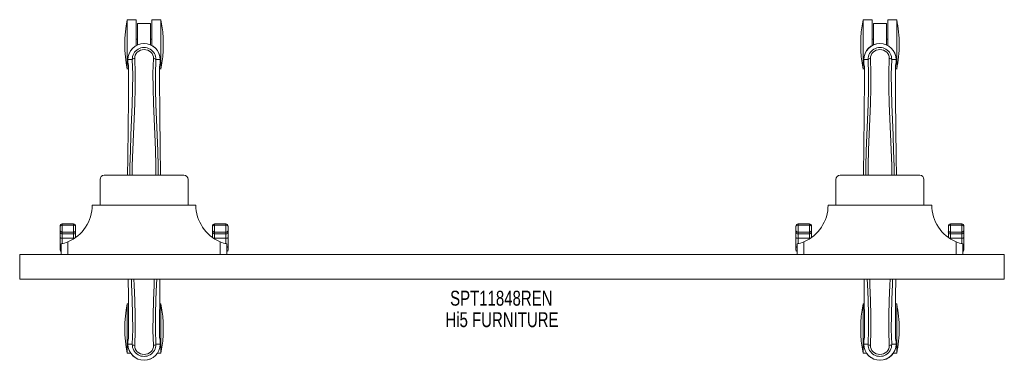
# Model space of a CAD drawing. Header units: inches. Extents: x 19 to 66.5, y 29.8 to 46.2.
import ezdxf

# ---------------------------------------------------------------- set-up
doc = ezdxf.new("R2010")
doc.units = ezdxf.units.IN
doc.header["$MEASUREMENT"] = 0
doc.linetypes.add('SLD-Solid', pattern=[0])
doc.layers.add('HI5-SYMBOLTEXT', color=5, linetype='SLD-Solid')
doc.styles.add('SLDTEXTSTYLE0', font='TXT', dxfattribs={"width": 0.75})

# ---------------------------------------------------------------- blocks, each defined once
blk = doc.blocks.new('SW_NOTE_0')
at = {"layer": 'HI5-SYMBOLTEXT', "color": 0, "char_height": 0.72, "attachment_point": 1, "style": 'SLDTEXTSTYLE0'}
for s, insert in [('SPT11848REN', (0, 0.928)), ('Hi5 FURNITURE', (-0.227, -0.107))]:
    blk.add_mtext(s, dxfattribs=dict(at, insert=insert))

msp = doc.modelspace()

# ---------------------------------------------------------------- linework, layer by layer
at = {"color": 7, "linetype": 'SLD-Solid', "lineweight": 15}
for p, q in [((24.638, 46.197), (24.205, 46.197)), ((24.205, 43.822), (24.205, 46.197)), ((24.638, 44.948), (24.638, 46.197)), ((25.826, 46.197), (25.393, 46.197)), ((25.393, 44.948), (25.393, 46.197)), ((25.826, 43.822), (25.826, 46.197)), ((60.138, 46.197), (59.705, 46.197)), ((59.705, 43.822), (59.705, 46.197)), ((60.138, 44.948), (60.138, 46.197)), ((61.326, 46.197), (60.893, 46.197)), ((60.893, 44.948), (60.893, 46.197)), ((61.326, 43.822), (61.326, 46.197)), ((25.33, 46.009), (24.7, 46.009)), ((24.7, 44.979), (24.7, 46.009)), ((25.33, 46.009), (25.33, 44.979)), ((60.83, 46.009), (60.2, 46.009)), ((60.2, 44.979), (60.2, 46.009)), ((60.83, 46.009), (60.83, 44.979)), ((24.7, 45.259), (24.638, 45.259)), ((25.393, 45.259), (25.33, 45.259)), ((60.2, 45.259), (60.138, 45.259)), ((60.893, 45.259), (60.83, 45.259)), ((24.234, 44.276), (24.234, 44.167)), ((24.238, 44.276), (24.234, 44.276)), ((24.236, 44.277), (24.236, 44.167)), ((24.282, 44.276), (24.238, 44.276)), ((24.301, 44.275), (24.282, 44.276)), ((24.447, 44.276), (24.301, 44.275)), ((25.583, 44.276), (25.583, 44.275)), ((25.583, 44.276), (25.729, 44.275)), ((25.729, 44.275), (25.749, 44.276)), ((25.749, 44.276), (25.792, 44.276)), ((25.796, 44.276), (25.792, 44.276)), ((25.795, 44.167), (25.794, 44.276)), ((25.796, 44.276), (25.796, 44.167)), ((59.734, 44.276), (59.734, 44.167)), ((59.738, 44.276), (59.734, 44.276)), ((59.736, 44.277), (59.736, 44.167)), ((59.782, 44.276), (59.738, 44.276)), ((59.801, 44.275), (59.782, 44.276)), ((59.947, 44.276), (59.801, 44.275)), ((61.083, 44.276), (61.083, 44.275)), ((61.083, 44.276), (61.229, 44.275)), ((61.229, 44.275), (61.249, 44.276)), ((61.249, 44.276), (61.292, 44.276)), ((61.296, 44.276), (61.292, 44.276)), ((61.295, 44.167), (61.294, 44.276)), ((61.296, 44.276), (61.296, 44.167)), ((24.205, 43.822), (24.268, 43.822)), ((24.234, 44.167), (24.234, 44.164)), ((24.266, 43.232), (24.269, 43.787)), ((25.762, 43.822), (25.826, 43.822)), ((25.762, 43.787), (25.764, 43.219)), ((25.795, 44.152), (25.796, 44.164)), ((25.796, 44.164), (25.796, 44.167)), ((59.705, 43.822), (59.768, 43.822)), ((59.734, 44.167), (59.734, 44.164)), ((59.766, 43.232), (59.769, 43.787)), ((61.262, 43.822), (61.326, 43.822)), ((61.262, 43.787), (61.264, 43.219)), ((61.295, 44.152), (61.296, 44.164)), ((61.296, 44.164), (61.296, 44.167)), ((22.89, 38.502), (22.89, 37.264)), ((23.09, 38.702), (26.94, 38.702)), ((27.14, 38.502), (27.14, 37.264)), ((58.39, 38.502), (58.39, 37.264)), ((58.59, 38.702), (62.44, 38.702)), ((62.64, 38.502), (62.64, 37.264)), ((22.515, 37.264), (27.515, 37.264)), ((58.015, 37.264), (63.015, 37.264)), ((20.965, 36.053), (20.965, 36.24)), ((21.615, 36.367), (21.065, 36.367)), ((21.065, 36.367), (21.065, 36.3)), ((21.065, 36.3), (21.065, 35.956)), ((21.615, 36.3), (21.065, 36.3)), ((21.615, 36.3), (21.615, 36.367)), ((21.615, 35.956), (21.615, 36.3)), ((21.715, 36.24), (21.715, 36.053)), ((28.315, 36.053), (28.315, 36.24)), ((28.965, 36.367), (28.415, 36.367)), ((28.415, 36.367), (28.415, 36.3)), ((28.415, 36.3), (28.415, 35.956)), ((28.965, 36.3), (28.415, 36.3)), ((28.965, 36.3), (28.965, 36.367)), ((28.965, 35.956), (28.965, 36.3)), ((29.065, 36.24), (29.065, 36.053)), ((56.465, 36.053), (56.465, 36.24)), ((57.115, 36.367), (56.565, 36.367)), ((56.565, 36.367), (56.565, 36.3)), ((56.565, 36.3), (56.565, 35.956)), ((57.115, 36.3), (56.565, 36.3)), ((57.115, 36.3), (57.115, 36.367)), ((57.115, 35.956), (57.115, 36.3)), ((57.215, 36.24), (57.215, 36.053)), ((63.815, 36.053), (63.815, 36.24)), ((64.465, 36.367), (63.915, 36.367)), ((63.915, 36.367), (63.915, 36.3)), ((63.915, 36.3), (63.915, 35.956)), ((64.465, 36.3), (63.915, 36.3)), ((64.465, 36.3), (64.465, 36.367)), ((64.465, 35.956), (64.465, 36.3)), ((64.565, 36.24), (64.565, 36.053)), ((20.965, 35.969), (20.965, 36.053)), ((20.965, 35.7), (20.965, 35.969)), ((20.965, 35.273), (20.965, 35.7)), ((21.065, 35.956), (21.615, 35.956)), ((21.065, 35.956), (21.065, 35.872)), ((21.065, 35.872), (21.615, 35.872)), ((21.065, 35.872), (21.065, 35.663)), ((21.615, 35.663), (21.065, 35.663)), ((21.065, 35.663), (21.065, 35.402)), ((21.615, 35.872), (21.615, 35.956)), ((21.615, 35.663), (21.615, 35.872)), ((21.615, 35.637), (21.615, 35.663)), ((21.715, 36.053), (21.715, 35.969)), ((21.715, 35.969), (21.715, 35.704)), ((28.315, 35.969), (28.315, 36.053)), ((28.315, 35.704), (28.315, 35.969)), ((28.965, 35.956), (28.415, 35.956)), ((28.415, 35.956), (28.415, 35.872)), ((28.965, 35.872), (28.415, 35.872)), ((28.415, 35.872), (28.415, 35.663)), ((28.965, 35.663), (28.415, 35.663)), ((28.415, 35.663), (28.415, 35.637)), ((28.965, 35.872), (28.965, 35.956)), ((28.965, 35.663), (28.965, 35.872)), ((28.965, 35.402), (28.965, 35.663)), ((29.065, 36.053), (29.065, 35.969)), ((29.065, 35.969), (29.065, 35.7)), ((29.065, 35.7), (29.065, 35.273)), ((56.465, 35.969), (56.465, 36.053)), ((56.465, 35.7), (56.465, 35.969)), ((56.465, 35.273), (56.465, 35.7)), ((56.565, 35.956), (57.115, 35.956)), ((56.565, 35.956), (56.565, 35.872)), ((56.565, 35.872), (57.115, 35.872)), ((56.565, 35.872), (56.565, 35.663)), ((57.115, 35.663), (56.565, 35.663)), ((56.565, 35.663), (56.565, 35.402)), ((57.115, 35.872), (57.115, 35.956)), ((57.115, 35.663), (57.115, 35.872)), ((57.115, 35.637), (57.115, 35.663)), ((57.215, 36.053), (57.215, 35.969)), ((57.215, 35.969), (57.215, 35.704)), ((63.815, 35.969), (63.815, 36.053)), ((63.815, 35.704), (63.815, 35.969)), ((64.465, 35.956), (63.915, 35.956)), ((63.915, 35.956), (63.915, 35.872)), ((64.465, 35.872), (63.915, 35.872)), ((63.915, 35.872), (63.915, 35.663)), ((64.465, 35.663), (63.915, 35.663)), ((63.915, 35.663), (63.915, 35.637)), ((64.465, 35.872), (64.465, 35.956)), ((64.465, 35.663), (64.465, 35.872)), ((64.465, 35.402), (64.465, 35.663)), ((64.565, 36.053), (64.565, 35.969)), ((64.565, 35.969), (64.565, 35.7)), ((64.565, 35.7), (64.565, 35.273)), ((20.965, 35.114), (20.965, 35.273)), ((21.015, 34.889), (21.015, 35.389)), ((21.339, 35.493), (21.339, 34.889)), ((28.691, 34.889), (28.691, 35.493)), ((29.015, 35.389), (29.015, 34.889)), ((29.065, 35.273), (29.065, 35.114)), ((56.465, 35.114), (56.465, 35.273)), ((56.515, 34.889), (56.515, 35.389)), ((56.839, 35.493), (56.839, 34.889)), ((64.191, 34.889), (64.191, 35.493)), ((64.515, 35.389), (64.515, 34.889)), ((64.565, 35.273), (64.565, 35.114)), ((19.015, 33.686), (19.015, 34.889)), ((19.015, 34.889), (66.515, 34.889)), ((66.515, 33.686), (66.515, 34.889)), ((19.015, 33.686), (66.515, 33.686)), ((24.262, 32.497), (24.205, 32.497)), ((24.205, 30.122), (24.205, 32.497)), ((25.826, 32.497), (25.768, 32.497)), ((25.826, 30.122), (25.826, 32.497)), ((59.762, 32.497), (59.705, 32.497)), ((59.705, 30.122), (59.705, 32.497)), ((61.326, 32.497), (61.268, 32.497)), ((61.326, 30.122), (61.326, 32.497)), ((24.269, 31.042), (24.266, 31.61)), ((25.764, 31.597), (25.762, 31.042)), ((59.769, 31.042), (59.766, 31.61)), ((61.264, 31.597), (61.262, 31.042)), ((24.236, 30.677), (24.234, 30.665)), ((24.234, 30.665), (24.234, 30.662)), ((24.234, 30.553), (24.234, 30.662)), ((24.234, 30.553), (24.238, 30.553)), ((24.236, 30.662), (24.236, 30.553)), ((24.282, 30.553), (24.238, 30.553)), ((24.301, 30.554), (24.282, 30.553)), ((24.447, 30.553), (24.301, 30.554)), ((24.447, 30.553), (24.447, 30.554)), ((24.563, 30.501), (24.563, 30.501)), ((25.467, 30.502), (25.467, 30.501)), ((25.583, 30.553), (25.729, 30.554)), ((25.729, 30.554), (25.749, 30.553)), ((25.749, 30.553), (25.792, 30.553)), ((25.792, 30.553), (25.796, 30.553)), ((25.794, 30.552), (25.795, 30.662)), ((25.796, 30.662), (25.796, 30.665)), ((25.796, 30.553), (25.796, 30.662)), ((59.736, 30.677), (59.734, 30.665)), ((59.734, 30.665), (59.734, 30.662)), ((59.734, 30.553), (59.734, 30.662)), ((59.734, 30.553), (59.738, 30.553)), ((59.736, 30.662), (59.736, 30.553)), ((59.782, 30.553), (59.738, 30.553)), ((59.801, 30.554), (59.782, 30.553)), ((59.947, 30.553), (59.801, 30.554)), ((59.947, 30.553), (59.947, 30.554)), ((60.967, 30.502), (60.967, 30.501)), ((61.083, 30.553), (61.229, 30.554)), ((61.229, 30.554), (61.249, 30.553)), ((61.249, 30.553), (61.292, 30.553)), ((61.292, 30.553), (61.296, 30.553)), ((61.294, 30.552), (61.295, 30.662)), ((61.296, 30.662), (61.296, 30.665)), ((61.296, 30.553), (61.296, 30.662)), ((24.205, 30.122), (24.372, 30.122)), ((25.659, 30.122), (25.826, 30.122)), ((59.705, 30.122), (59.872, 30.122)), ((61.159, 30.122), (61.326, 30.122))]:
    msp.add_line(p, q, dxfattribs=at)
at = {"color": 7, "linetype": 'SLD-Solid', "lineweight": 15, "flags": 128}
for points in [[(25.467, 44.328), (25.463, 44.41), (25.44, 44.491), (25.4, 44.566), (25.344, 44.633), (25.274, 44.688), (25.193, 44.728), (25.106, 44.753), (25.015, 44.762), (24.925, 44.753), (24.837, 44.728), (24.757, 44.688), (24.687, 44.633), (24.63, 44.566), (24.59, 44.491), (24.568, 44.41), (24.563, 44.328)], [(60.967, 44.328), (60.963, 44.41), (60.94, 44.491), (60.9, 44.566), (60.844, 44.633), (60.774, 44.688), (60.693, 44.728), (60.606, 44.753), (60.515, 44.762), (60.425, 44.753), (60.337, 44.728), (60.257, 44.688), (60.187, 44.633), (60.13, 44.566), (60.09, 44.491), (60.068, 44.41), (60.063, 44.328)], [(24.331, 38.702), (24.336, 39.122), (24.356, 39.875), (24.384, 40.625), (24.416, 41.37), (24.445, 42.109), (24.465, 42.841), (24.466, 43.564), (24.447, 44.276)], [(24.44, 38.702), (24.447, 39.177), (24.468, 39.93), (24.499, 40.679), (24.533, 41.423), (24.564, 42.161), (24.583, 42.893), (24.584, 43.615), (24.563, 44.327)], [(24.492, 44.309), (24.463, 44.293), (24.447, 44.276)], [(24.563, 44.328), (24.525, 44.32), (24.492, 44.309)], [(24.563, 44.327), (24.563, 44.328), (24.563, 44.328)], [(25.467, 44.327), (25.446, 43.615), (25.447, 42.893), (25.466, 42.161), (25.498, 41.423), (25.532, 40.679), (25.562, 39.93), (25.583, 39.177), (25.59, 38.702)], [(25.467, 44.328), (25.467, 44.328), (25.467, 44.327)], [(25.538, 44.309), (25.505, 44.32), (25.467, 44.328)], [(25.583, 44.276), (25.567, 44.293), (25.538, 44.309)], [(25.699, 38.702), (25.694, 39.122), (25.675, 39.875), (25.647, 40.625), (25.615, 41.37), (25.585, 42.109), (25.566, 42.841), (25.564, 43.564), (25.583, 44.276)], [(59.831, 38.702), (59.836, 39.122), (59.856, 39.875), (59.884, 40.625), (59.916, 41.37), (59.945, 42.109), (59.965, 42.841), (59.966, 43.564), (59.947, 44.276)], [(59.94, 38.702), (59.947, 39.177), (59.968, 39.93), (59.999, 40.679), (60.033, 41.423), (60.064, 42.161), (60.083, 42.893), (60.084, 43.615), (60.063, 44.327)], [(59.992, 44.309), (59.963, 44.293), (59.947, 44.276)], [(60.063, 44.328), (60.025, 44.32), (59.992, 44.309)], [(60.063, 44.327), (60.063, 44.328), (60.063, 44.328)], [(60.967, 44.327), (60.946, 43.615), (60.947, 42.893), (60.966, 42.161), (60.998, 41.423), (61.032, 40.679), (61.062, 39.93), (61.083, 39.177), (61.09, 38.702)], [(60.967, 44.328), (60.967, 44.328), (60.967, 44.327)], [(61.038, 44.309), (61.005, 44.32), (60.967, 44.328)], [(61.083, 44.276), (61.067, 44.293), (61.038, 44.309)], [(61.199, 38.702), (61.194, 39.122), (61.175, 39.875), (61.147, 40.625), (61.115, 41.37), (61.085, 42.109), (61.066, 42.841), (61.064, 43.564), (61.083, 44.276)], [(24.234, 44.167), (24.245, 44.073), (24.258, 44)], [(24.234, 44.164), (24.245, 44.066), (24.258, 43.998)], [(24.258, 44), (24.258, 43.995), (24.259, 43.99)], [(24.269, 43.787), (24.268, 43.786), (24.27, 43.786), (24.27, 43.786)], [(24.27, 43.786), (24.27, 43.413), (24.269, 43.232)], [(25.762, 43.787), (25.762, 43.786), (25.761, 43.786), (25.76, 43.786)], [(25.761, 43.219), (25.761, 43.444), (25.76, 43.786)], [(25.771, 43.99), (25.785, 44.066), (25.786, 44.076)], [(25.771, 43.99), (25.772, 43.995), (25.772, 44)], [(59.734, 44.167), (59.745, 44.073), (59.758, 44)], [(59.734, 44.164), (59.745, 44.066), (59.758, 43.998)], [(59.758, 44), (59.758, 43.995), (59.759, 43.99)], [(59.769, 43.787), (59.768, 43.786), (59.77, 43.786), (59.77, 43.786)], [(59.77, 43.786), (59.77, 43.413), (59.769, 43.232)], [(61.262, 43.787), (61.262, 43.786), (61.261, 43.786), (61.26, 43.786)], [(61.261, 43.219), (61.261, 43.444), (61.26, 43.786)], [(61.271, 43.99), (61.285, 44.066), (61.286, 44.076)], [(61.271, 43.99), (61.272, 43.995), (61.272, 44)], [(21.065, 36.3), (21.059, 36.3), (21.039, 36.298), (21.023, 36.294), (20.995, 36.282), (20.993, 36.281), (20.979, 36.27), (20.968, 36.254), (20.966, 36.247), (20.965, 36.244), (20.965, 36.242), (20.965, 36.241), (20.965, 36.241), (20.965, 36.24), (20.965, 36.24)], [(21.715, 36.24), (21.715, 36.24), (21.715, 36.241), (21.715, 36.241), (21.715, 36.242), (21.715, 36.244), (21.714, 36.247), (21.712, 36.254), (21.701, 36.27), (21.687, 36.281), (21.685, 36.282), (21.657, 36.294), (21.641, 36.298), (21.621, 36.3), (21.615, 36.3)], [(28.415, 36.3), (28.409, 36.3), (28.389, 36.298), (28.373, 36.294), (28.345, 36.282), (28.343, 36.281), (28.329, 36.27), (28.318, 36.254), (28.316, 36.247), (28.315, 36.244), (28.315, 36.242), (28.315, 36.241), (28.315, 36.241), (28.315, 36.24), (28.315, 36.24)], [(29.065, 36.24), (29.065, 36.24), (29.065, 36.241), (29.065, 36.241), (29.065, 36.242), (29.065, 36.244), (29.064, 36.247), (29.062, 36.254), (29.051, 36.27), (29.037, 36.281), (29.035, 36.282), (29.007, 36.294), (28.991, 36.298), (28.971, 36.3), (28.965, 36.3)], [(56.565, 36.3), (56.559, 36.3), (56.539, 36.298), (56.523, 36.294), (56.495, 36.282), (56.493, 36.281), (56.479, 36.27), (56.468, 36.254), (56.466, 36.247), (56.465, 36.244), (56.465, 36.242), (56.465, 36.241), (56.465, 36.241), (56.465, 36.24), (56.465, 36.24)], [(57.215, 36.24), (57.215, 36.24), (57.215, 36.241), (57.215, 36.241), (57.215, 36.242), (57.215, 36.244), (57.214, 36.247), (57.212, 36.254), (57.201, 36.27), (57.187, 36.281), (57.185, 36.282), (57.157, 36.294), (57.141, 36.298), (57.121, 36.3), (57.115, 36.3)], [(63.915, 36.3), (63.909, 36.3), (63.889, 36.298), (63.873, 36.294), (63.845, 36.282), (63.843, 36.281), (63.829, 36.27), (63.818, 36.254), (63.816, 36.247), (63.815, 36.244), (63.815, 36.242), (63.815, 36.241), (63.815, 36.241), (63.815, 36.24), (63.815, 36.24)], [(64.565, 36.24), (64.565, 36.24), (64.565, 36.241), (64.565, 36.241), (64.565, 36.242), (64.565, 36.244), (64.564, 36.247), (64.562, 36.254), (64.551, 36.27), (64.537, 36.281), (64.535, 36.282), (64.507, 36.294), (64.491, 36.298), (64.471, 36.3), (64.465, 36.3)], [(20.965, 35.7), (20.967, 35.693), (20.973, 35.686), (20.982, 35.679), (20.994, 35.674), (21.01, 35.669), (21.027, 35.666), (21.046, 35.664), (21.065, 35.663)], [(28.965, 35.663), (28.985, 35.664), (29.003, 35.666), (29.021, 35.669), (29.036, 35.674), (29.048, 35.679), (29.058, 35.686), (29.063, 35.693), (29.065, 35.7)], [(56.465, 35.7), (56.467, 35.693), (56.473, 35.686), (56.482, 35.679), (56.494, 35.674), (56.51, 35.669), (56.527, 35.666), (56.546, 35.664), (56.565, 35.663)], [(64.465, 35.663), (64.485, 35.664), (64.503, 35.666), (64.521, 35.669), (64.536, 35.674), (64.548, 35.679), (64.558, 35.686), (64.563, 35.693), (64.565, 35.7)], [(20.965, 35.273), (20.967, 35.265), (20.973, 35.258), (20.982, 35.252), (20.994, 35.247), (21.01, 35.242), (21.015, 35.241)], [(29.015, 35.241), (29.021, 35.242), (29.036, 35.247), (29.048, 35.252), (29.058, 35.258), (29.063, 35.265), (29.065, 35.273)], [(56.465, 35.273), (56.467, 35.265), (56.473, 35.258), (56.482, 35.252), (56.494, 35.247), (56.51, 35.242), (56.515, 35.241)], [(64.515, 35.241), (64.521, 35.242), (64.536, 35.247), (64.548, 35.252), (64.558, 35.258), (64.563, 35.265), (64.565, 35.273)], [(24.266, 31.61), (24.26, 32.878), (24.25, 33.686)], [(24.406, 33.686), (24.416, 33.459), (24.445, 32.72), (24.465, 31.988), (24.466, 31.265), (24.447, 30.553)], [(24.563, 30.501), (24.584, 31.214), (24.583, 31.936), (24.564, 32.668), (24.533, 33.406), (24.52, 33.686)], [(25.51, 33.686), (25.498, 33.406), (25.466, 32.668), (25.447, 31.936), (25.446, 31.214), (25.467, 30.502)], [(25.624, 33.686), (25.615, 33.459), (25.585, 32.72), (25.566, 31.988), (25.564, 31.265), (25.583, 30.553)], [(25.78, 33.686), (25.77, 32.878), (25.764, 31.597)], [(59.766, 31.61), (59.76, 32.878), (59.75, 33.686)], [(59.906, 33.686), (59.916, 33.459), (59.945, 32.72), (59.965, 31.988), (59.966, 31.265), (59.947, 30.553)], [(60.063, 30.501), (60.084, 31.214), (60.083, 31.936), (60.064, 32.668), (60.033, 33.406), (60.02, 33.686)], [(61.01, 33.686), (60.998, 33.406), (60.966, 32.668), (60.947, 31.936), (60.946, 31.214), (60.967, 30.502)], [(61.124, 33.686), (61.115, 33.459), (61.085, 32.72), (61.066, 31.988), (61.064, 31.265), (61.083, 30.553)], [(61.28, 33.686), (61.27, 32.878), (61.264, 31.597)], [(24.269, 31.61), (24.27, 31.385), (24.27, 31.043)], [(25.76, 31.043), (25.761, 31.416), (25.761, 31.597)], [(59.769, 31.61), (59.77, 31.385), (59.77, 31.043)], [(61.26, 31.043), (61.261, 31.416), (61.261, 31.597)], [(24.269, 31.042), (24.268, 31.043), (24.27, 31.043), (24.27, 31.043)], [(25.762, 31.042), (25.762, 31.043), (25.761, 31.043), (25.76, 31.043)], [(59.769, 31.042), (59.768, 31.043), (59.77, 31.043), (59.77, 31.043)], [(61.262, 31.042), (61.262, 31.043), (61.261, 31.043), (61.26, 31.043)], [(24.259, 30.839), (24.245, 30.763), (24.244, 30.753)], [(24.259, 30.839), (24.258, 30.834), (24.258, 30.829)], [(24.447, 30.553), (24.463, 30.536), (24.492, 30.52)], [(24.492, 30.52), (24.525, 30.509), (24.563, 30.501)], [(24.563, 30.501), (24.568, 30.419), (24.59, 30.338), (24.63, 30.263), (24.687, 30.196), (24.757, 30.141), (24.837, 30.101), (24.924, 30.076), (25.015, 30.067), (25.106, 30.076), (25.193, 30.101), (25.273, 30.141), (25.343, 30.196), (25.4, 30.263), (25.44, 30.338), (25.463, 30.419), (25.467, 30.501)], [(25.467, 30.501), (25.505, 30.509), (25.538, 30.52)], [(25.538, 30.52), (25.567, 30.536), (25.583, 30.553)], [(25.772, 30.829), (25.772, 30.834), (25.771, 30.839)], [(25.796, 30.665), (25.785, 30.763), (25.772, 30.831)], [(25.796, 30.662), (25.786, 30.756), (25.772, 30.829)], [(59.759, 30.839), (59.745, 30.763), (59.744, 30.753)], [(59.759, 30.839), (59.758, 30.834), (59.758, 30.829)], [(59.947, 30.553), (59.963, 30.536), (59.992, 30.52)], [(59.992, 30.52), (60.025, 30.509), (60.063, 30.501)], [(60.063, 30.501), (60.063, 30.501), (60.063, 30.501)], [(60.063, 30.501), (60.068, 30.419), (60.09, 30.338), (60.13, 30.263), (60.187, 30.196), (60.257, 30.141), (60.337, 30.101), (60.424, 30.076), (60.515, 30.067), (60.606, 30.076), (60.693, 30.101), (60.773, 30.141), (60.843, 30.196), (60.9, 30.263), (60.94, 30.338), (60.963, 30.419), (60.967, 30.501)], [(60.967, 30.501), (61.005, 30.509), (61.038, 30.52)], [(61.038, 30.52), (61.067, 30.536), (61.083, 30.553)], [(61.272, 30.829), (61.272, 30.834), (61.271, 30.839)], [(61.296, 30.665), (61.285, 30.763), (61.272, 30.831)], [(61.296, 30.662), (61.286, 30.756), (61.272, 30.829)]]:
    msp.add_lwpolyline(points, dxfattribs=at)
at = {"color": 7, "linetype": 'SLD-Solid', "lineweight": 15}
for centre, radius, start, end in [((30.115, 45.009), 6.029, 168.6399, 191.3601), ((19.915, 45.009), 6.029, 348.6399, 11.3601), ((65.615, 45.009), 6.029, 168.6399, 191.3601), ((55.415, 45.009), 6.029, 0, 11.3601), ((25.015, 44.264), 0.781, 0.8691, 180), ((25.015, 44.264), 0.781, 0.8627, 179.1373), ((25.015, 44.291), 0.568, 358.4775, 181.5214), ((60.515, 44.264), 0.781, 0.8691, 180), ((60.515, 44.264), 0.781, 0.8627, 179.1373), ((60.515, 44.291), 0.568, 358.4775, 181.5214), ((55.415, 45.009), 6.029, 348.6399, 0), ((22.852, 43.821), 1.417, 358.6011, 7.242), ((27.197, 43.82), 1.435, 172.8144, 181.345), ((24.531, 44.261), 1.269, 348.1217, 355.7636), ((58.352, 43.821), 1.417, 358.5998, 7.2434), ((62.697, 43.82), 1.436, 172.8152, 181.3449), ((60.031, 44.261), 1.269, 348.1221, 355.764), ((-288.276, 44.468), 312.544, 358.94287, 359.77339), ((-252.758, 44.468), 312.527, 358.94285, 359.77342), ((338.003, 44.464), 312.242, 180.22849, 181.05742), ((373.503, 44.464), 312.242, 180.22849, 181.05742), ((23.09, 38.502), 0.2, 90, 180), ((26.94, 38.502), 0.2, 0, 90), ((58.59, 38.502), 0.2, 90, 180), ((62.44, 38.502), 0.2, 0, 90), ((20.592, 37.265), 1.923, 292.8533, 359.9777), ((29.438, 37.265), 1.923, 180.0133, 247.1557), ((56.092, 37.265), 1.923, 292.8535, 359.9776), ((64.938, 37.265), 1.923, 180.0132, 247.1557), ((21.084, 36.247), 0.119, 99.2188, 183.332), ((21.596, 36.247), 0.119, 356.6676, 80.7803), ((28.434, 36.247), 0.119, 99.2199, 183.3322), ((28.946, 36.247), 0.119, 356.6678, 80.7808), ((56.584, 36.247), 0.119, 99.2199, 183.3322), ((57.096, 36.247), 0.119, 356.6678, 80.7801), ((63.934, 36.247), 0.119, 99.2176, 183.3344), ((64.446, 36.247), 0.119, 356.7012, 80.748), ((21.063, 36.054), 0.0982, 180.689, 271.0643), ((21.063, 35.971), 0.0984, 181.005, 270.9699), ((21.617, 36.054), 0.0982, 268.9355, 359.3126), ((21.617, 35.971), 0.0983, 269.0287, 358.9977), ((21.616, 35.91), 0.247, 269.774, 280.7659), ((28.413, 36.054), 0.0982, 180.6882, 271.0637), ((28.413, 35.971), 0.0983, 181.0036, 270.9699), ((28.414, 35.91), 0.247, 259.2337, 270.2261), ((28.967, 36.054), 0.0982, 268.9359, 359.3115), ((28.967, 35.971), 0.0984, 269.0301, 358.9957), ((56.563, 36.054), 0.0982, 180.6882, 271.0637), ((56.563, 35.971), 0.0984, 181.0043, 270.9693), ((57.117, 36.054), 0.0982, 268.9363, 359.3118), ((57.117, 35.971), 0.0984, 269.0307, 358.9957), ((57.116, 35.91), 0.247, 269.774, 280.7662), ((63.913, 36.054), 0.0981, 180.6673, 271.0846), ((63.913, 35.971), 0.0983, 181.0023, 270.9713), ((63.914, 35.91), 0.247, 259.2341, 270.226), ((64.467, 36.054), 0.0982, 268.9357, 359.311), ((64.467, 35.971), 0.0984, 269.0301, 358.995), ((20.593, 37.264), 1.922, 282.6803, 292.8311), ((29.438, 37.267), 1.925, 247.1767, 257.312), ((56.093, 37.264), 1.922, 282.6803, 292.831), ((64.938, 37.267), 1.925, 247.1767, 257.3117), ((21.065, 35.114), 0.1, 180, 240), ((28.965, 35.114), 0.1, 300, 0), ((56.565, 35.114), 0.1, 180, 240), ((64.465, 35.114), 0.1, 300, 0), ((30.115, 31.309), 6.029, 168.6399, 191.3601), ((19.915, 31.309), 6.029, 348.6399, 11.3601), ((65.615, 31.309), 6.029, 168.6399, 191.3601), ((55.415, 31.309), 6.029, 0, 11.3601), ((22.834, 31.009), 1.436, 352.8152, 1.3448), ((27.178, 31.008), 1.416, 178.5992, 187.244), ((58.333, 31.009), 1.436, 352.8154, 1.344), ((62.678, 31.008), 1.417, 178.6012, 187.242), ((55.415, 31.309), 6.029, 348.6399, 0), ((25.499, 30.568), 1.269, 168.1221, 175.764), ((25.015, 30.564), 0.781, 180.8691, 0), ((25.015, 30.564), 0.781, 180.8627, 359.1373), ((25.015, 30.538), 0.568, 178.4775, 1.5214), ((60.999, 30.568), 1.269, 168.1218, 175.7635), ((60.515, 30.564), 0.781, 180.8691, 0), ((60.515, 30.564), 0.781, 180.8627, 359.1373), ((60.515, 30.538), 0.568, 178.4775, 1.5214)]:
    msp.add_arc(centre, radius, start, end, dxfattribs=at)

# ---------------------------------------------------------------- block references
at = {"layer": 'HI5-SYMBOLTEXT', "color": 5}
msp.add_blockref('SW_NOTE_0', (39.78, 32.208), dxfattribs=at)

doc.saveas('drawing.dxf')
